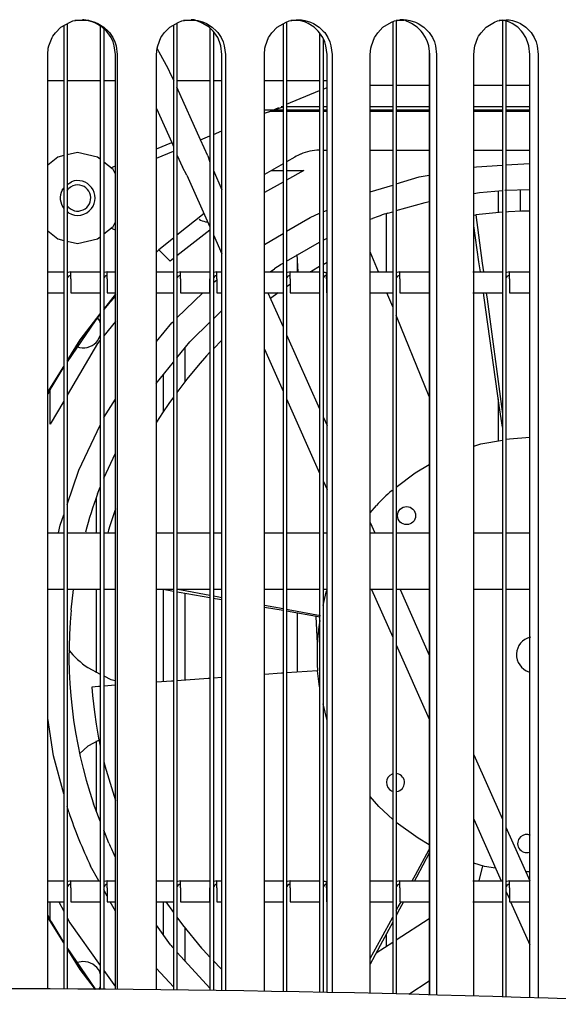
# Model space of a CAD drawing. Header units: millimetres. Extents: x -283 to 284, y -510 to 253.
# Tile 10 of 13: x 6 to 68, y 24 to 137. Entities that reach past the tile are written whole.
import ezdxf

# ---------------------------------------------------------------- set-up
doc = ezdxf.new("R2010")
doc.units = ezdxf.units.MM

msp = doc.modelspace()

# ---------------------------------------------------------------- linework, layer by layer
at = {"color": 7, "linetype": 'Continuous'}
for p, q in [((10.78, 136.54), (11.82, 137.13)), ((11.82, 137.13), (12.16, 137.25)), ((12.16, 137.25), (12.47, 137.32)), ((12.69, 137.3), (12.38, 137.3)), ((12.47, 137.32), (13.25, 137.4)), ((13.99, 137.3), (12.69, 137.3)), ((13.25, 137.4), (13.62, 137.38)), ((13.42, 137.38), (13.25, 137.4)), ((13.84, 137.32), (13.42, 137.38)), ((13.62, 137.38), (14.03, 137.32)), ((14.49, 137.13), (13.84, 137.32)), ((14.03, 137.32), (14.68, 137.13)), ((14.83, 136.98), (14.49, 137.13)), ((14.68, 137.13), (15.03, 136.98)), ((15.53, 136.54), (14.83, 136.98)), ((15.03, 136.98), (15.72, 136.54)), ((23.28, 136.54), (24.31, 137.13)), ((24.1, 137.02), (24.1, 25.84)), ((24.31, 137.13), (24.65, 137.25)), ((24.65, 137.25), (24.96, 137.32)), ((26.19, 137.3), (24.86, 137.3)), ((24.96, 137.32), (25.73, 137.4)), ((25.73, 137.4), (26.09, 137.38)), ((26.09, 137.38), (25.73, 137.4)), ((26.09, 137.38), (26.5, 137.32)), ((26.76, 137.13), (26.09, 137.38)), ((26.5, 137.32), (27.15, 137.13)), ((27.1, 136.98), (26.76, 137.13)), ((27.79, 136.54), (27.1, 136.98)), ((27.15, 137.13), (27.49, 136.98)), ((27.49, 136.98), (28.17, 136.54)), ((35.63, 136.54), (36.65, 137.13)), ((36.65, 137.13), (36.99, 137.25)), ((36.7, 137.15), (36.7, 25.65)), ((36.99, 137.25), (37.29, 137.32)), ((38.3, 137.3), (37.2, 137.3)), ((37.29, 137.32), (38.05, 137.4)), ((38.23, 137.32), (37.83, 137.38)), ((38.05, 137.4), (38.41, 137.38)), ((38.87, 137.13), (38.23, 137.32)), ((38.41, 137.38), (38.81, 137.32)), ((38.81, 137.32), (39.45, 137.13)), ((39.2, 136.98), (38.87, 137.13)), ((39.88, 136.54), (39.2, 136.98)), ((39.45, 137.13), (39.78, 136.98)), ((39.78, 136.98), (40.46, 136.54)), ((47.78, 136.54), (48.77, 137.13)), ((48.77, 137.13), (49.1, 137.25)), ((48.9, 137.18), (48.9, 25.4)), ((49.1, 137.25), (49.4, 137.32)), ((49.3, 137.3), (49.3, 25.4)), ((50.19, 137.3), (49.31, 137.3)), ((49.4, 137.32), (50.14, 137.4)), ((50.14, 137.4), (49.72, 137.38)), ((50.14, 137.4), (50.49, 137.38)), ((50.74, 137.13), (50.14, 137.4)), ((50.49, 137.38), (50.88, 137.32)), ((51.06, 136.98), (50.74, 137.13)), ((50.88, 137.32), (51.51, 137.13)), ((51.72, 136.54), (51.06, 136.98)), ((51.51, 137.13), (51.84, 136.98)), ((51.84, 136.98), (52.49, 136.54)), ((59.63, 136.54), (60.6, 137.13)), ((60.6, 137.13), (60.92, 137.25)), ((60.92, 137.25), (61.21, 137.32)), ((61.77, 137.3), (61.12, 137.3)), ((61.21, 137.32), (61.93, 137.4)), ((61.69, 137.32), (61.5, 137.35)), ((61.5, 137.3), (61.5, 25.04)), ((62.3, 137.13), (61.69, 137.32)), ((61.9, 137.26), (61.9, 25.03)), ((61.93, 137.4), (62.27, 137.38)), ((62.27, 137.38), (62.65, 137.32)), ((62.62, 136.98), (62.3, 137.13)), ((63.26, 136.54), (62.62, 136.98)), ((62.65, 137.32), (63.25, 137.13)), ((63.25, 137.13), (63.57, 136.98)), ((63.57, 136.98), (64.21, 136.54)), ((9.86, 135.51), (10.14, 135.9)), ((10.14, 135.9), (10.78, 136.54)), ((11.1, 136.73), (11.1, 25.96)), ((11.5, 136.96), (11.5, 25.96)), ((15.3, 136.68), (15.3, 25.92)), ((16, 136.1), (15.53, 136.54)), ((15.7, 136.38), (15.7, 25.92)), ((15.72, 136.54), (16.2, 136.09)), ((16.16, 135.9), (16, 136.1)), ((16.54, 135.34), (16.16, 135.9)), ((16.2, 136.09), (16.36, 135.91)), ((16.36, 135.91), (16.73, 135.35)), ((22.36, 135.51), (22.64, 135.9)), ((22.64, 135.9), (23.28, 136.54)), ((23.7, 136.79), (23.7, 25.84)), ((28.25, 136.1), (27.79, 136.54)), ((27.9, 136.43), (27.9, 25.8)), ((28.17, 136.54), (28.65, 136.09)), ((28.41, 135.9), (28.25, 136.1)), ((28.3, 136.04), (28.3, 25.79)), ((28.79, 135.34), (28.41, 135.9)), ((28.65, 136.09), (28.8, 135.91)), ((28.8, 135.91), (29.17, 135.35)), ((34.74, 135.51), (35.01, 135.9)), ((35.01, 135.9), (35.63, 136.54)), ((36.3, 136.93), (36.3, 25.65)), ((40.33, 136.1), (39.88, 136.54)), ((40.49, 135.9), (40.33, 136.1)), ((40.46, 136.54), (40.92, 136.09)), ((40.86, 135.34), (40.49, 135.9)), ((40.5, 135.89), (40.5, 25.57)), ((40.92, 136.09), (41.08, 135.91)), ((41.08, 135.91), (41.44, 135.35)), ((46.9, 135.51), (47.17, 135.9)), ((47.17, 135.9), (47.78, 136.54)), ((52.17, 136.1), (51.72, 136.54)), ((52.33, 135.9), (52.17, 136.1)), ((52.68, 135.34), (52.33, 135.9)), ((52.49, 136.54), (52.95, 136.09)), ((52.95, 136.09), (53.1, 135.91)), ((53.1, 135.91), (53.45, 135.35)), ((58.77, 135.51), (59.04, 135.9)), ((59.04, 135.9), (59.63, 136.54)), ((63.69, 136.1), (63.26, 136.54)), ((63.84, 135.9), (63.69, 136.1)), ((64.19, 135.34), (63.84, 135.9)), ((64.21, 136.54), (64.65, 136.09)), ((64.65, 136.09), (64.8, 135.91)), ((64.8, 135.91), (65.14, 135.35)), ((9.39, 134.4), (9.76, 135.34)), ((9.76, 135.34), (9.86, 135.51)), ((16.77, 134.85), (16.54, 135.34)), ((16.73, 135.35), (16.97, 134.84)), ((16.91, 134.4), (16.77, 134.85)), ((16.97, 134.84), (17.11, 134.41)), ((21.9, 134.4), (22.27, 135.34)), ((22.27, 135.34), (22.36, 135.51)), ((29.01, 134.85), (28.79, 135.34)), ((29.16, 134.4), (29.01, 134.85)), ((29.17, 135.35), (29.41, 134.84)), ((29.41, 134.84), (29.55, 134.41)), ((34.28, 134.4), (34.64, 135.34)), ((34.64, 135.34), (34.74, 135.51)), ((41.08, 134.85), (40.86, 135.34)), ((40.9, 135.25), (40.9, 25.56)), ((41.22, 134.4), (41.08, 134.85)), ((41.44, 135.35), (41.67, 134.84)), ((41.67, 134.84), (41.8, 134.41)), ((46.45, 134.4), (46.81, 135.34)), ((46.81, 135.34), (46.9, 135.51)), ((52.9, 134.85), (52.68, 135.34)), ((53.04, 134.4), (52.9, 134.85)), ((53.45, 135.35), (53.68, 134.84)), ((53.68, 134.84), (53.81, 134.41)), ((58.33, 134.4), (58.68, 135.34)), ((58.68, 135.34), (58.77, 135.51)), ((64.4, 134.85), (64.19, 135.34)), ((64.53, 134.4), (64.4, 134.85)), ((65.14, 135.35), (65.36, 134.84)), ((65.36, 134.84), (65.49, 134.41)), ((9.26, 133.4), (9.33, 134.14)), ((9.33, 134.14), (9.39, 134.4)), ((17.04, 133.4), (16.91, 134.4)), ((17.11, 134.41), (17.24, 133.4)), ((21.77, 133.4), (21.84, 134.14)), ((21.84, 134.14), (21.9, 134.4)), ((22.06, 133.68), (21.84, 134.11)), ((23.09, 131.77), (22.06, 133.68)), ((29.28, 133.4), (29.16, 134.4)), ((29.55, 134.41), (29.67, 133.4)), ((34.15, 133.4), (34.22, 134.14)), ((34.22, 134.14), (34.28, 134.4)), ((41.35, 133.4), (41.22, 134.4)), ((41.8, 134.41), (41.93, 133.4)), ((46.32, 133.4), (46.39, 134.14)), ((46.39, 134.14), (46.45, 134.4)), ((53.16, 133.4), (53.04, 134.4)), ((53.1, 133.89), (53.1, 25.29)), ((53.81, 134.41), (53.93, 133.4)), ((58.21, 133.4), (58.28, 134.14)), ((58.28, 134.14), (58.33, 134.4)), ((64.65, 133.4), (64.53, 134.4)), ((65.49, 134.41), (65.61, 133.4)), ((9.26, 25.98), (9.26, 133.4)), ((17.04, 25.91), (17.04, 133.4)), ((17.24, 133.4), (17.24, 25.9)), ((21.77, 25.86), (21.77, 133.4)), ((29.28, 25.79), (29.28, 133.4)), ((29.67, 133.4), (29.67, 25.78)), ((34.15, 25.7), (34.15, 133.4)), ((41.35, 25.55), (41.35, 133.4)), ((41.93, 133.4), (41.93, 25.54)), ((46.32, 25.46), (46.32, 133.4)), ((53.16, 25.29), (53.16, 133.4)), ((53.93, 133.4), (53.93, 25.27)), ((58.21, 25.14), (58.21, 133.4)), ((64.65, 24.95), (64.65, 133.4)), ((65.61, 133.4), (65.61, 24.92)), ((23.46, 131.02), (23.09, 131.77)), ((11.1, 130.39), (9.26, 130.39)), ((15.3, 130.39), (11.5, 130.39)), ((17.04, 130.39), (15.7, 130.39)), ((23.78, 130.39), (23.46, 131.02)), ((27.9, 130.39), (24.1, 130.39)), ((29.28, 130.39), (28.3, 130.39)), ((36.3, 130.39), (34.15, 130.39)), ((40.5, 130.39), (36.7, 130.39)), ((41.35, 130.39), (40.9, 130.39)), ((26.8, 123.59), (24.1, 129.66)), ((36.7, 127.69), (40.5, 129.27)), ((36.7, 127.69), (40.5, 129.27)), ((40.9, 129.43), (41.35, 129.62)), ((40.9, 129.43), (41.35, 129.62)), ((46.32, 129.88), (48.9, 129.88)), ((49.3, 129.88), (53.1, 129.88)), ((58.21, 129.88), (61.5, 129.88)), ((61.9, 129.88), (64.65, 129.88)), ((21.77, 127.18), (23.51, 123.27)), ((34.15, 126.64), (36.3, 127.4)), ((36.3, 127.01), (34.15, 127.01)), ((34.15, 126.64), (34.89, 126.9)), ((34.88, 126.9), (36.3, 126.9)), ((34.89, 126.9), (35.83, 127.29)), ((36.3, 127.4), (36.09, 127.4)), ((36.09, 127.4), (36.3, 127.4)), ((40.5, 127.4), (36.7, 127.4)), ((40.5, 127.01), (36.7, 127.01)), ((36.7, 126.9), (40.5, 126.9)), ((41.35, 127.4), (40.9, 127.4)), ((41.35, 127.01), (40.9, 127.01)), ((40.9, 126.9), (41.35, 126.9)), ((48.9, 127.4), (46.32, 127.4)), ((48.9, 127.01), (46.32, 127.01)), ((46.32, 126.9), (48.9, 126.9)), ((53.1, 127.4), (49.3, 127.4)), ((53.1, 127.01), (49.3, 127.01)), ((49.3, 126.9), (53.1, 126.9)), ((61.5, 127.4), (58.21, 127.4)), ((61.5, 127.01), (58.21, 127.01)), ((58.21, 126.9), (61.5, 126.9)), ((64.65, 127.4), (61.9, 127.4)), ((64.65, 127.01), (61.9, 127.01)), ((61.9, 126.9), (64.65, 126.9)), ((28.3, 124.21), (29.28, 124.62)), ((28.3, 124.21), (29.28, 124.62)), ((26.8, 123.59), (27.9, 124.05)), ((26.8, 123.59), (27.9, 124.05)), ((27.66, 121.75), (26.8, 123.59)), ((21.77, 122.55), (23.51, 123.27)), ((21.77, 121.5), (23.7, 122.3)), ((21.77, 121.5), (23.7, 122.3)), ((23.51, 123.27), (23.7, 122.83)), ((40.9, 122.4), (41.35, 122.4)), ((46.32, 122.4), (48.9, 122.4)), ((49.3, 122.4), (53.1, 122.4)), ((58.21, 122.4), (61.5, 122.4)), ((61.9, 122.4), (64.65, 122.4)), ((10.43, 121.61), (9.26, 120.68)), ((11.1, 121.77), (10.43, 121.61)), ((12.7, 122.13), (11.5, 121.86)), ((14.97, 121.61), (12.7, 122.13)), ((15.3, 121.35), (14.97, 121.61)), ((24.1, 121.86), (24.73, 120.44)), ((27.66, 121.75), (27.9, 121.03)), ((37.65, 121.61), (36.7, 121.06)), ((16.79, 120.16), (15.7, 121.03)), ((16.52, 120.38), (17.04, 120.59)), ((17.04, 119.64), (16.79, 120.16)), ((25.26, 119.52), (24.73, 120.44)), ((28.3, 120.06), (29.28, 117.85)), ((36.3, 120.83), (34.15, 119.59)), ((34.97, 120.06), (36.3, 120.06)), ((36.7, 120.06), (38.7, 120.06)), ((38.7, 120.06), (36.7, 118.95)), ((58.21, 120.45), (58.52, 120.5)), ((58.52, 120.5), (61.5, 120.68)), ((61.9, 120.7), (64.65, 120.87)), ((25.26, 119.52), (27.9, 113.58)), ((49.3, 118.52), (51.93, 119.32)), ((51.93, 119.32), (53.1, 119.53)), ((10.91, 117.79), (11.1, 118.04)), ((11.5, 118.47), (11.98, 118.76)), ((11.5, 117.77), (11.64, 117.96)), ((36.3, 118.73), (34.15, 117.53)), ((46.32, 117.61), (48.9, 118.39)), ((58.87, 117.52), (61.5, 117.77)), ((61.03, 117.72), (61.03, 115.23)), ((61.77, 117.79), (64.65, 117.88)), ((63.57, 115.37), (63.57, 117.85)), ((58.21, 117.42), (58.87, 117.52)), ((40.9, 115.33), (41.35, 115.52)), ((49.3, 115.45), (52.63, 116.4)), ((52.63, 116.4), (53.1, 116.5)), ((11.65, 115.2), (11.5, 115.33)), ((27.22, 115.11), (24.1, 112.62)), ((36.7, 113.07), (39.4, 114.67)), ((39.4, 114.67), (40.5, 115.15)), ((46.32, 114.45), (46.57, 114.55)), ((48.17, 108.4), (48.17, 115.11)), ((48.34, 115.17), (48.9, 115.33)), ((58.25, 114.92), (58.45, 114.95)), ((61.12, 115.24), (58.45, 114.95)), ((58.45, 114.95), (59.19, 109.4)), ((61.5, 115.26), (61.12, 115.24)), ((62.21, 115.31), (61.9, 115.29)), ((63.71, 115.38), (62.21, 115.31)), ((64.19, 115.39), (63.71, 115.38)), ((64.65, 115.39), (64.19, 115.39)), ((15.7, 112.77), (16.79, 113.64)), ((17.04, 113.21), (16.52, 113.42)), ((16.79, 113.64), (17.04, 114.16)), ((27.38, 114.18), (27.64, 114.18)), ((58.81, 109.56), (58.22, 113.69)), ((9.26, 113.12), (10.43, 112.19)), ((10.43, 112.19), (11.1, 112.03)), ((12.7, 111.67), (14.97, 112.19)), ((14.97, 112.19), (15.3, 112.45)), ((23.7, 112.3), (22.01, 110.95)), ((27.9, 113.19), (24.1, 110.25)), ((28.3, 112.68), (29.28, 110.48)), ((34.15, 111.56), (36.3, 112.83)), ((40.9, 112.06), (41.35, 112.28)), ((11.5, 111.94), (12.7, 111.67)), ((22.01, 110.95), (21.77, 110.69)), ((23.32, 109.65), (22.02, 110.95)), ((36.7, 109.64), (40.5, 111.84)), ((23.7, 109.94), (23.32, 109.65)), ((37.89, 110.4), (37.99, 108.4)), ((47.26, 108.4), (46.32, 110.7)), ((34.82, 108.4), (35.31, 108.77)), ((36.01, 109.24), (36.3, 109.4)), ((37.93, 109.56), (37.93, 108.4)), ((40.5, 109.02), (39.59, 108.5)), ((41.35, 109.47), (40.9, 109.23)), ((58.97, 108.4), (58.81, 109.56)), ((59.19, 109.4), (59.32, 108.4)), ((9.26, 108.4), (11.1, 108.4)), ((11.9, 108.4), (15.3, 108.4)), ((11.9, 107.6), (11.9, 108.4)), ((11.9, 107.6), (11.9, 106)), ((16.1, 108.4), (17.04, 108.4)), ((16.1, 107.6), (16.1, 108.4)), ((16.1, 107.6), (16.1, 106)), ((21.77, 108.4), (23.7, 108.4)), ((24.5, 108.4), (27.9, 108.4)), ((24.5, 107.6), (24.5, 108.4)), ((24.5, 107.6), (24.5, 106)), ((27.9, 108.4), (27.9, 107.6)), ((27.9, 106), (27.9, 107.6)), ((28.7, 108.4), (29.28, 108.4)), ((28.7, 107.6), (28.7, 108.4)), ((28.7, 107.6), (28.7, 106)), ((34.15, 108.4), (36.3, 108.4)), ((37.1, 108.4), (40.5, 108.4)), ((37.1, 107.6), (37.1, 108.4)), ((37.1, 107.6), (37.1, 106)), ((39.59, 108.5), (39.42, 108.4)), ((41.3, 107.6), (41.3, 108.29)), ((41.3, 107.6), (41.3, 106)), ((46.32, 108.4), (48.9, 108.4)), ((49.7, 108.4), (53.1, 108.4)), ((49.7, 107.6), (49.7, 108.4)), ((49.7, 107.6), (49.7, 106)), ((58.1, 108.4), (61.5, 108.4)), ((62.3, 108.4), (64.65, 108.4)), ((62.3, 107.6), (62.3, 108.4)), ((62.3, 107.6), (62.3, 106)), ((28.32, 107.2), (28.7, 107.49)), ((37.1, 106.96), (36.68, 106.68)), ((9.26, 106), (11.1, 106)), ((11.9, 106), (15.3, 106)), ((15.7, 104.09), (17.04, 105.81)), ((16.1, 106), (17.04, 106)), ((17.04, 105.81), (16.28, 104.77)), ((17.04, 105.59), (16.28, 104.77)), ((21.77, 106), (23.7, 106)), ((24.1, 103.11), (27.08, 106)), ((24.5, 106), (27.9, 106)), ((28.7, 106), (29.28, 106)), ((34.15, 106), (36.3, 106)), ((34.56, 106), (36.3, 102.09)), ((35.73, 106), (34.84, 105.36)), ((37.1, 106), (40.5, 106)), ((46.32, 106), (48.9, 106)), ((48.9, 104.38), (48.24, 106)), ((49.7, 106), (53.1, 106)), ((58.1, 106), (61.5, 106)), ((59.39, 105.44), (59.31, 106)), ((61.14, 93.06), (59.39, 105.44)), ((59.64, 106), (59.74, 105.28)), ((59.74, 105.28), (61.39, 92.93)), ((62.3, 106), (64.65, 106)), ((16.28, 104.77), (15.7, 104.09)), ((12.99, 100.6), (15.3, 103.57)), ((15.3, 103.57), (14.73, 102.78)), ((15.24, 102.78), (14.98, 103.11)), ((28.3, 103.01), (29.28, 103.96)), ((49.41, 103.12), (49.3, 103.4)), ((52.59, 95.32), (49.41, 103.12)), ((14.73, 102.78), (11.5, 98.05)), ((14.73, 102.78), (12.99, 100.6)), ((15.3, 102.55), (15.24, 102.78)), ((17.04, 102.69), (15.7, 101.04)), ((21.77, 100.39), (23.51, 102.54)), ((23.51, 102.54), (23.7, 102.72)), ((25.73, 100.51), (27.9, 102.62)), ((15.03, 100.53), (15.3, 101.08)), ((36.7, 101.19), (40.5, 92.66)), ((11.5, 98.18), (12.99, 100.6)), ((12.99, 100.6), (11.5, 98.18)), ((14.98, 100.16), (11.5, 94.24)), ((12.69, 99.79), (12.92, 99.71)), ((15.3, 100.55), (14.98, 100.16)), ((24.1, 98.52), (25.6, 100.37)), ((25.07, 95.86), (25.07, 99.71)), ((29.28, 100.57), (28.3, 99.57)), ((27.5, 98.75), (26.53, 97.65)), ((27.9, 99.16), (27.5, 98.75)), ((34.15, 99.54), (36.3, 94.71)), ((9.32, 94.64), (11.1, 97.53)), ((11.1, 97.53), (9.74, 95.24)), ((21.73, 95.59), (23.7, 98.02)), ((26.53, 97.65), (25.23, 96.07)), ((22.53, 96.58), (22.53, 92.33)), ((9.74, 95.24), (9.26, 94.34)), ((9.74, 95.24), (9.32, 94.64)), ((25.23, 96.07), (24.1, 94.55)), ((53.1, 94.08), (52.59, 95.32)), ((9.32, 94.64), (9.26, 94.44)), ((9.54, 90.9), (9.54, 94.86)), ((23.7, 94.01), (23.17, 93.28)), ((11.1, 93.56), (9.54, 90.9)), ((15.72, 91.68), (17.04, 93.77)), ((23.17, 93.28), (22.44, 92.19)), ((36.7, 93.82), (40.5, 85.28)), ((61.03, 93.83), (61.03, 89)), ((61.5, 90.54), (61.14, 93.06)), ((61.39, 92.93), (61.5, 92.1)), ((22.44, 92.19), (21.77, 91.12)), ((40.9, 91.76), (41.35, 90.76)), ((12.84, 85.63), (15.3, 90.79)), ((58.21, 88.37), (59.03, 88.63)), ((59.03, 88.63), (61.5, 89.08)), ((61.9, 89.16), (62.3, 89.23)), ((62.3, 89.23), (64.65, 89.39)), ((15.7, 84.68), (17.04, 87.58)), ((51.46, 85.29), (53.1, 86.25)), ((11.5, 81.66), (12.84, 85.63)), ((49.3, 83.65), (51.46, 85.29)), ((40.9, 84.38), (41.35, 83.38)), ((14.99, 82.88), (15.3, 83.67)), ((14.83, 82.38), (14.83, 78.4)), ((46.32, 80.72), (47.02, 81.56)), ((10.7, 79.29), (11.1, 80.48)), ((17.04, 81.16), (16.62, 79.91)), ((10.51, 78.4), (10.7, 79.29)), ((16.62, 79.91), (16.4, 79.21)), ((46.32, 79.58), (46.85, 78.4)), ((9.26, 78.4), (11.1, 78.4)), ((11.5, 78.4), (15.3, 78.4)), ((15.7, 78.4), (17.04, 78.4)), ((16.25, 78.7), (16.17, 78.4)), ((16.4, 79.21), (16.25, 78.7)), ((21.77, 78.4), (23.7, 78.4)), ((24.1, 78.4), (27.9, 78.4)), ((27.9, 78.4), (27.9, 71.88)), ((28.3, 78.4), (29.28, 78.4)), ((34.15, 78.4), (36.3, 78.4)), ((36.7, 78.4), (40.5, 78.4)), ((40.9, 78.4), (41.35, 78.4)), ((46.32, 78.4), (48.9, 78.4)), ((49.3, 78.4), (53.1, 78.4)), ((58.21, 78.4), (61.5, 78.4)), ((61.9, 78.4), (64.65, 78.4)), ((11.1, 71.88), (9.26, 71.88)), ((15.3, 71.88), (11.5, 71.88)), ((11.95, 69.54), (12.24, 71.88)), ((14.83, 71.88), (14.83, 62.3)), ((17.04, 71.88), (15.7, 71.88)), ((23.7, 71.88), (21.77, 71.88)), ((23.7, 71.67), (22.51, 71.88)), ((22.53, 71.88), (22.53, 61.28)), ((27.9, 71.88), (24.1, 71.88)), ((24.38, 71.56), (24.1, 71.6)), ((27.9, 70.94), (24.38, 71.56)), ((24.39, 71.88), (24.63, 71.84)), ((24.63, 71.84), (27.9, 71.24)), ((25.07, 61.47), (25.07, 71.44)), ((29.28, 71.88), (28.3, 71.88)), ((36.3, 71.88), (34.15, 71.88)), ((40.5, 71.88), (36.7, 71.88)), ((41.35, 71.88), (40.9, 71.88)), ((40.9, 70.04), (41.25, 71.57)), ((41.25, 71.57), (41.35, 71.84)), ((48.9, 71.88), (46.32, 71.88)), ((46.46, 71.88), (48.9, 66.41)), ((53.1, 71.88), (49.3, 71.88)), ((49.75, 71.88), (53.1, 64.36)), ((61.5, 71.88), (58.21, 71.88)), ((64.65, 71.88), (61.9, 71.88)), ((28.3, 71.17), (28.72, 71.09)), ((28.48, 70.84), (28.3, 70.87)), ((29.28, 70.7), (28.48, 70.84)), ((28.72, 71.09), (29.28, 70.99)), ((34.15, 70.09), (36.3, 69.7)), ((36.3, 69.47), (34.15, 69.84)), ((40.58, 68.72), (36.69, 69.4)), ((36.7, 69.63), (36.89, 69.59)), ((36.89, 69.59), (40.61, 68.91)), ((37.93, 69.18), (37.93, 62.41)), ((40.07, 68.81), (40.23, 65.68)), ((49.3, 65.52), (53.1, 56.98)), ((13.86, 62.91), (15.3, 62.17)), ((36.1, 62.27), (34.15, 62.13)), ((36.3, 62.29), (36.1, 62.27)), ((40.27, 62.54), (36.7, 62.32)), ((40.5, 60.7), (40.27, 62.54)), ((15.7, 61.96), (16.52, 61.54)), ((16.52, 61.54), (17.04, 61.43)), ((23.5, 61.35), (21.77, 61.23)), ((23.7, 61.37), (23.5, 61.35)), ((27.7, 61.66), (24.1, 61.4)), ((27.9, 61.67), (27.7, 61.66)), ((29.28, 61.77), (28.3, 61.7)), ((15.09, 60.74), (14.34, 60.68)), ((14.34, 60.68), (14.42, 59.71)), ((15.3, 60.75), (15.09, 60.74)), ((17.04, 60.88), (15.7, 60.78)), ((14.42, 59.71), (14.63, 57.79)), ((14.63, 57.79), (14.83, 56.42)), ((41.37, 56.84), (40.9, 58.76)), ((9.91, 52.76), (9.26, 57.11)), ((14.83, 56.42), (15.11, 54.82)), ((15.16, 54.56), (13.86, 53.89)), ((14.83, 54.5), (14.83, 46.46)), ((15.11, 54.82), (15.3, 53.87)), ((13.86, 53.89), (12.94, 53.03)), ((11.1, 48.41), (9.91, 52.76)), ((15.7, 52.13), (15.83, 51.61)), ((58.21, 52.87), (61.5, 45.49)), ((15.83, 51.61), (17.04, 47.63)), ((48.77, 48.74), (48.9, 48.71)), ((49.3, 48.67), (49.56, 48.71)), ((47.3, 46.95), (46.32, 48.09)), ((11.68, 46.3), (11.5, 46.95)), ((15.3, 45.26), (14.52, 47.27)), ((48.9, 45.46), (47.3, 46.95)), ((58.21, 45.49), (61.37, 38.4)), ((16.28, 42.74), (15.7, 44.23)), ((51.81, 43.29), (49.3, 45.12)), ((61.9, 44.59), (64.65, 38.42)), ((53.1, 42.56), (51.81, 43.29)), ((51.52, 39.08), (53.1, 42.01)), ((17.04, 41.13), (16.9, 41.39)), ((53.1, 41.59), (51.64, 38.83)), ((15.13, 38.4), (14.19, 40.1)), ((59.43, 40.07), (58.21, 40.43)), ((59.23, 40.12), (58.8, 38.4)), ((60.72, 39.86), (59.43, 40.07)), ((51.15, 38.4), (51.52, 39.08)), ((51.64, 38.83), (51.41, 38.4)), ((64.65, 39.43), (64.19, 39.45)), ((9.26, 38.4), (11.1, 38.4)), ((11.9, 38.4), (15.3, 38.4)), ((11.9, 37.6), (11.9, 38.4)), ((11.9, 37.6), (11.9, 36)), ((16.1, 36.64), (15.7, 37.37)), ((16.1, 38.4), (17.04, 38.4)), ((16.1, 37.6), (16.1, 38.4)), ((16.1, 37.6), (16.1, 36)), ((21.77, 38.4), (23.7, 38.4)), ((24.5, 38.4), (27.9, 38.4)), ((24.5, 37.6), (24.5, 38.4)), ((24.5, 37.6), (24.5, 36)), ((27.9, 38.4), (27.9, 37.6)), ((27.9, 36), (27.9, 37.6)), ((28.7, 38.4), (29.28, 38.4)), ((28.7, 37.6), (28.7, 38.4)), ((28.7, 37.6), (28.7, 36)), ((34.15, 38.4), (36.3, 38.4)), ((37.1, 38.4), (40.5, 38.4)), ((37.1, 37.6), (37.1, 38.4)), ((37.1, 37.6), (37.1, 36)), ((41.3, 37.6), (41.3, 38.29)), ((41.3, 37.6), (41.3, 36)), ((46.32, 38.4), (48.9, 38.4)), ((49.7, 38.4), (53.1, 38.4)), ((49.7, 37.6), (49.7, 38.4)), ((49.7, 37.6), (49.7, 36)), ((58.1, 38.4), (61.5, 38.4)), ((62.3, 38.4), (64.65, 38.4)), ((62.3, 37.6), (62.3, 38.4)), ((62.3, 37.6), (62.3, 36)), ((61.9, 37.22), (62.3, 36.32)), ((9.26, 36), (11.1, 36)), ((9.54, 33.94), (9.54, 36)), ((10.53, 36), (11.1, 34.92)), ((11.9, 36), (15.3, 36)), ((16.1, 36), (17.04, 36)), ((17.04, 34.93), (16.45, 36)), ((21.77, 36), (23.7, 36)), ((22.53, 36), (22.53, 32.22)), ((22.84, 36), (23.7, 34.77)), ((24.5, 36), (27.9, 36)), ((28.7, 36), (29.28, 36)), ((34.15, 36), (36.3, 36)), ((37.1, 36), (40.5, 36)), ((46.32, 36), (48.9, 36)), ((49.3, 34.98), (49.54, 35.43)), ((49.68, 35.15), (49.3, 34.42)), ((49.54, 35.43), (49.85, 36)), ((50.14, 36), (49.68, 35.15)), ((49.7, 36), (53.1, 36)), ((58.1, 36), (61.5, 36)), ((62.3, 36), (64.65, 36)), ((62.44, 36), (64.65, 31.04)), ((9.74, 33.56), (9.26, 34.46)), ((9.26, 34.36), (9.32, 34.16)), ((11.1, 31.27), (9.32, 34.16)), ((9.32, 34.16), (9.74, 33.56)), ((11.5, 34.16), (11.81, 33.58)), ((24.1, 34.21), (24.74, 33.35)), ((47.56, 31.77), (48.9, 34.24)), ((53.1, 34.05), (49.3, 31.58)), ((9.74, 33.56), (11.1, 31.27)), ((11.81, 33.58), (15.3, 28.67)), ((23.37, 31.04), (21.77, 33.29)), ((24.74, 33.35), (26.93, 30.68)), ((25.07, 29.15), (25.07, 32.95)), ((48.9, 33.67), (47.73, 31.47)), ((46.32, 29.48), (47.56, 31.77)), ((48.17, 30.84), (48.17, 32.29)), ((14.73, 26.02), (11.5, 30.75)), ((12.99, 28.2), (11.5, 30.62)), ((11.5, 30.62), (12.99, 28.2)), ((26.93, 30.68), (27.13, 30.47)), ((47.73, 31.47), (46.32, 28.81)), ((48.9, 31.32), (47, 30.09)), ((27.93, 26.01), (24.1, 30.2)), ((27.13, 30.47), (27.9, 29.63)), ((13.31, 29.13), (12.69, 29.01)), ((23.7, 26.21), (21.77, 28.31)), ((28.26, 29.24), (29.19, 28.28)), ((14.75, 25.93), (12.99, 28.2)), ((12.99, 28.2), (14.75, 25.93)), ((15.3, 27.71), (15.24, 27.94)), ((15.7, 28.11), (17.04, 26.23)), ((15.15, 25.92), (15.3, 26.23)), ((50.74, 25.36), (53.1, 26.89))]:
    msp.add_line(p, q, dxfattribs=at)
msp.add_circle((50.49, 80.39), 1.04, dxfattribs=at)
for centre, radius, start, end in [((40.44, 117.4), 5, 90, 115.044), ((65.2, 64.4), 63.5, 115.0433, 115.7136), ((12.7, 116.9), 2, 322.9413, 111.1767), ((12.7, 116.9), 2, 153.5295, 217.0586), ((12.7, 116.9), 1.5, 217.0588, 90.0001), ((12.7, 116.9), 1.5, 90, 134.9996), ((12.7, 116.9), 2, 238.2356, 322.9414), ((27.78, 116.29), 2.15, 238.236, 259.4125), ((65.2, 64.4), 53.5, 108.3678, 110.3778), ((65.2, 64.4), 53.5, 123.0617, 123.9628), ((11.9, 107.6), 0.4, 90, 180), ((11.9, 107.6), 0.8, 90.001, 112.5007), ((16.1, 107.6), 0.4, 90, 180), ((16.1, 107.6), 0.8, 90.0007, 112.5007), ((24.5, 107.6), 0.4, 90, 180), ((24.5, 107.6), 0.8, 90.0003, 112.5007), ((28.7, 107.6), 0.4, 90, 180), ((28.7, 107.6), 0.8, 90.0001, 112.5007), ((37.1, 107.6), 0.4, 90, 180), ((37.1, 107.6), 0.8, 90.0007, 112.5007), ((41.3, 107.6), 0.4, 90, 180), ((41.04, 107.59), 0.746, 69.4332, 93.3745), ((49.7, 107.6), 0.4, 90, 180), ((49.7, 107.6), 0.8, 90.0006, 112.5007), ((62.3, 107.6), 0.4, 90, 180), ((62.3, 107.6), 0.8, 90.0005, 112.5007), ((13.31, 101.82), 2.15, 259.4121, 322.9413), ((65.2, 64.4), 53.5, 137.546, 137.754), ((65.2, 64.4), 53.5, 159.7959, 164.7169), ((65.2, 64.4), 25, 130.9439, 136.6666), ((65.2, 64.4), 53.5, 174.4898, 198.6792), ((65.2, 64.4), 25, 170.944, 184.2773), ((65.2, 64.4), 2.08, 103.4929, 251.7282), ((20.2, 71.9), 11, 219.1305, 234.7827), ((49.21, 49.69), 1.04, 110.1105, 245.1106), ((49.21, 49.69), 1.04, 290.1109, 87.6106), ((65.2, 64.4), 56.5, 198.6793, 205.4718), ((64.29, 42.69), 1.04, 132.6104, 290.1106), ((64.29, 42.69), 1.04, 65.1104, 132.6103), ((65.2, 64.4), 53.5, 203.8773, 205.4715), ((11.9, 37.6), 0.4, 90, 180), ((11.9, 37.6), 0.8, 89.9997, 112.4993), ((16.1, 37.6), 0.4, 90, 180), ((16.1, 37.6), 0.8, 89.9995, 112.4993), ((24.5, 37.6), 0.4, 90, 180), ((24.5, 37.6), 0.8, 89.9991, 112.4992), ((28.7, 37.6), 0.4, 90, 180), ((28.7, 37.6), 0.8, 89.9988, 112.4992), ((37.1, 37.6), 0.4, 90, 180), ((37.1, 37.6), 0.8, 89.9995, 112.4993), ((41.3, 37.6), 0.4, 90, 180), ((41.04, 37.59), 0.746, 69.4318, 93.3731), ((49.7, 37.6), 0.4, 90, 180), ((49.7, 37.6), 0.8, 89.9994, 112.4993), ((62.3, 37.6), 0.4, 90, 180), ((62.3, 37.6), 0.8, 89.9993, 112.4992), ((65.2, 64.4), 53.5, 218.5721, 219.0573), ((13.31, 26.98), 2.15, 26.4705, 90), ((0, -2000), 2026, 87.12327, 92.87673)]:
    msp.add_arc(centre, radius, start, end, dxfattribs=at)

doc.saveas('drawing.dxf')
